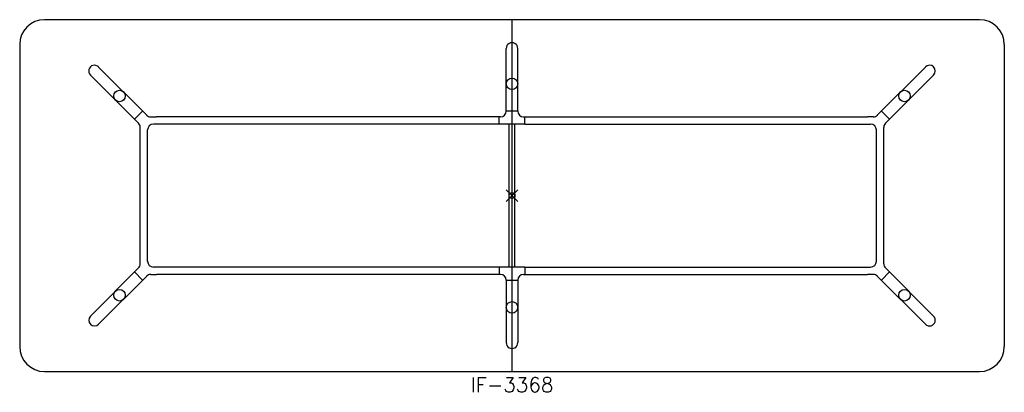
# Model space of a CAD drawing. Header units: inches. Extents: x -84 to 84, y -34 to 30.
import ezdxf
from ezdxf.enums import TextEntityAlignment as Align

# ---------------------------------------------------------------- set-up
doc = ezdxf.new("R2010")
doc.units = ezdxf.units.IN
doc.header["$MEASUREMENT"] = 0
doc.header["$PDMODE"] = 35
doc.layers.add('AFUTL-P', color=2, linetype='Continuous')
doc.layers.add('AFUTL-P-TN', color=2, linetype='Continuous')
doc.styles.get("Standard").update_dxf_attribs({"font": 'txt.shx'})

msp = doc.modelspace()

# ---------------------------------------------------------------- linework, layer by layer
at = {"layer": 'AFUTL-P'}
for p, q in [((79.75, 30), (-79.75, 30)), ((0, -30), (0, 30)), ((-84, 25.75), (-84, -25.75)), ((84, 25.75), (84, -25.75)), ((-0.98, 14.42), (-0.98, 25.07)), ((0.98, 14.42), (0.98, 25.07)), ((-70.54, 21.93), (-62.33, 13.73)), ((70.54, 21.93), (62.33, 13.73)), ((-63.73, 12.34), (-71.93, 20.54)), ((63.73, 12.34), (71.93, 20.54)), ((-64.41, 13.02), (-63.02, 14.41)), ((-0.98, 14.44), (0.98, 14.44)), ((64.41, 13.02), (63.02, 14.41)), ((-61.63, 13.44), (-60.63, 13.44)), ((-2.17, 12.19), (-61.18, 12.19)), ((-1.97, 13.44), (-60.63, 13.44)), ((-2.17, 12.19), (-2.17, 13.44)), ((2.17, 12.19), (-2.17, 12.19)), ((-0.5, -12.19), (-0.5, 12.19)), ((0.5, -12.19), (0.5, 12.19)), ((1.97, 13.44), (60.63, 13.44)), ((2.17, 12.19), (2.17, 13.44)), ((2.17, 12.19), (61.18, 12.19)), ((61.63, 13.44), (60.63, 13.44)), ((-63.43, -11.63), (-63.43, 11.63)), ((-62.18, -11.19), (-62.18, 11.19)), ((62.18, -11.19), (62.18, 11.19)), ((63.43, -11.63), (63.43, 11.63)), ((-63.73, -12.34), (-71.93, -20.54)), ((-64.41, -13.02), (-63.02, -14.41)), ((-61.63, -13.44), (-60.63, -13.44)), ((-2.17, -12.19), (-61.18, -12.19)), ((-1.97, -13.44), (-60.63, -13.44)), ((-2.17, -12.19), (-2.17, -13.44)), ((2.17, -12.19), (-2.17, -12.19)), ((1.97, -13.44), (60.63, -13.44)), ((2.17, -12.19), (2.17, -13.44)), ((2.17, -12.19), (61.18, -12.19)), ((61.63, -13.44), (60.63, -13.44)), ((64.41, -13.02), (63.02, -14.41)), ((63.73, -12.34), (71.93, -20.54)), ((-70.54, -21.93), (-62.33, -13.73)), ((-0.98, -14.42), (-0.98, -25.07)), ((-0.98, -14.44), (0.98, -14.44)), ((0.98, -14.42), (0.98, -25.07)), ((70.54, -21.93), (62.33, -13.73)), ((-79.75, -30), (79.75, -30))]:
    msp.add_line(p, q, dxfattribs=at)
for centre in [(0, 19.06), (-66.98, 16.99), (66.98, 16.99), (-66.98, -16.99), (66.98, -16.99), (0, -19.06)]:
    msp.add_circle(centre, 0.984, dxfattribs=at)
for centre, radius, start, end in [((-79.75, 25.75), 4.25, 90, 180), ((79.75, 25.75), 4.25, 360, 90), ((-61.63, 14.44), 1, 225, 270), ((-1.97, 14.42), 0.984, 270, 0), ((1.97, 14.42), 0.984, 180, 270), ((61.63, 14.44), 1, 270, 315), ((-64.43, 11.63), 1, 0, 45), ((-61.18, 11.19), 1, 90, 180), ((61.18, 11.19), 1, 0, 90), ((64.43, 11.63), 1, 135, 180), ((-64.43, -11.63), 1, 315, 0), ((-61.18, -11.19), 1, 180, 270), ((61.18, -11.19), 1, 270, 360), ((64.43, -11.63), 1, 180, 225), ((-61.63, -14.44), 1, 90, 135), ((-1.97, -14.42), 0.984, 0, 90), ((1.97, -14.42), 0.984, 90, 180), ((61.63, -14.44), 1, 45, 90), ((-79.75, -25.75), 4.25, 180, 270), ((79.75, -25.75), 4.25, 270, 0)]:
    msp.add_arc(centre, radius, start, end, dxfattribs=at)
for centre, major_axis, start_param, end_param in [((0, 25.07), (0, -1.01), 1.570796, 4.712389), ((-71.23, 21.24), (0.712, -0.712), 1.570796, 4.712389), ((71.23, 21.24), (0.712, 0.712), -1.570796, 1.570796), ((-71.23, -21.24), (-0.712, -0.712), -1.570796, 1.570796), ((71.23, -21.24), (-0.712, 0.712), 1.570796, 4.712389), ((0, -25.07), (0, -1.01), 4.712389, 7.853982)]:
    msp.add_ellipse(centre, major_axis=major_axis, ratio=0.978148, start_param=start_param, end_param=end_param, dxfattribs=at)
msp.add_point((0, 0), dxfattribs=at)

# ---------------------------------------------------------------- texts
at = {"layer": 'AFUTL-P-TN'}
msp.add_text('IF-3368', height=2.5, dxfattribs=at).set_placement((0, -33.5), align=Align.CENTER)

doc.saveas('drawing.dxf')
